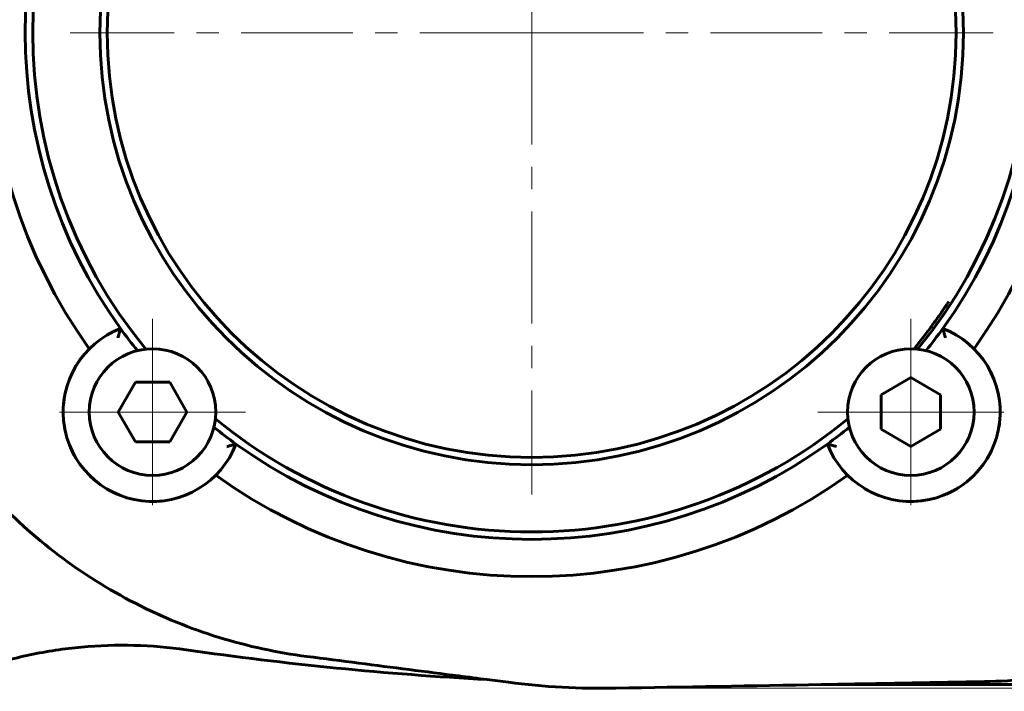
# Model space of a CAD drawing. Header units: millimetres. Extents: x 0 to 841, y 0 to 594.
# Tile 4 of 17: x 284 to 351, y 90 to 135. Entities that reach past the tile are written whole.
import ezdxf

# ---------------------------------------------------------------- set-up
doc = ezdxf.new("R2010")
doc.units = ezdxf.units.MM
for name, pattern in [('K5LT_AXLED', [12, 7.5, -1.5, 1.5, -1.5]), ('K5LT_BASIC', [0]), ('K5LT_THIN', [0])]:
    doc.linetypes.add(name, pattern=pattern)
doc.layers.add('Системный слой', color=7, linetype='Continuous')
doc.layers.add('Системный слой (1)', color=251, linetype='Continuous', true_color=0x6c6c6c)
doc.styles.add('KDIMTEXTSTYLE', font='txt', dxfattribs={"width": 0.96, "oblique": 15, "height": 5})
doc.styles.add('KTEXTSTYLE', font='txt', dxfattribs={"width": 0.96, "height": 5})
doc.dimstyles.new('KDIMSTYLE (1.00)', dxfattribs={"dimtxt": 5, "dimasz": 1, "dimexe": 2, "dimexo": 0, "dimgap": 1, "dimtad": 1, "dimtxsty": 'KDIMTEXTSTYLE', "dimsah": 1, "dimcen": 0, "dimdle": 1, "dimadec": 0, "dimazin": 0, "dimtfac": 0.667, "dimtmove": 0, "dimatfit": 3, "dimfxl": 1, "dimtvp": 1, "dimtolj": 1, "dimtzin": 0, "dimarcsym": 0})

# ---------------------------------------------------------------- blocks, each defined once
blk = doc.blocks.new('U32')
at = {"layer": 'Системный слой (1)', "color": 143, "linetype": 'K5LT_BASIC', "lineweight": 60, "true_color": 0x33acca}
for p, q in [((293.829, 103.033), (293.886, 103.037)), ((293.886, 103.037), (293.944, 103.043)), ((293.944, 103.043), (294.001, 103.049))]:
    blk.add_line(p, q, dxfattribs=at)
blk = doc.blocks.new('U33')
at = {"layer": 'Системный слой (1)', "color": 143, "linetype": 'K5LT_BASIC', "lineweight": 60, "true_color": 0x33acca}
for p, q in [((287.455, 107.971), (287.475, 107.865)), ((287.475, 107.865), (287.496, 107.76)), ((287.496, 107.76), (287.52, 107.654))]:
    blk.add_line(p, q, dxfattribs=at)
blk = doc.blocks.new('U37')
at = {"layer": 'Системный слой (1)', "color": 143, "linetype": 'K5LT_BASIC', "lineweight": 60, "true_color": 0x33acca}
for p, q in [((350.225, 109.788), (350.248, 109.58)), ((350.248, 109.58), (350.265, 109.372)), ((350.265, 109.372), (350.273, 109.162))]:
    blk.add_line(p, q, dxfattribs=at)
blk = doc.blocks.new('U39')
at = {"layer": 'Системный слой (1)', "color": 143, "linetype": 'K5LT_BASIC', "lineweight": 60, "true_color": 0x33acca}
for p, q in [((348.122, 104.41), (348.233, 104.505)), ((348.233, 104.505), (348.342, 104.603)), ((348.008, 104.317), (348.122, 104.41))]:
    blk.add_line(p, q, dxfattribs=at)
blk = doc.blocks.new('U40')
at = {"layer": 'Системный слой (1)', "color": 143, "linetype": 'K5LT_BASIC', "lineweight": 60, "true_color": 0x33acca}
for p, q in [((287.423, 109.857), (287.398, 109.66)), ((287.453, 110.05), (287.423, 109.857)), ((287.398, 109.66), (287.38, 109.462))]:
    blk.add_line(p, q, dxfattribs=at)
blk = doc.blocks.new('U45')
at = {"layer": 'Системный слой (1)', "color": 143, "linetype": 'K5LT_BASIC', "lineweight": 60, "true_color": 0x33acca}
for p, q in [((293.219, 103.016), (293.423, 103.015)), ((293.423, 103.015), (293.625, 103.02)), ((293.625, 103.02), (293.825, 103.032))]:
    blk.add_line(p, q, dxfattribs=at)
blk = doc.blocks.new('U46')
at = {"layer": 'Системный слой (1)', "color": 143, "linetype": 'K5LT_BASIC', "lineweight": 60, "true_color": 0x33acca}
for p, q in [((292.688, 155.1), (293.149, 155.682)), ((292.303, 154.604), (292.431, 154.77)), ((292.431, 154.77), (292.688, 155.1)), ((291.794, 153.921), (291.879, 154.037)), ((291.879, 154.037), (291.947, 154.129)), ((291.947, 154.129), (291.952, 154.137)), ((291.952, 154.137), (291.963, 154.151)), ((291.963, 154.151), (291.984, 154.18)), ((291.984, 154.18), (292.028, 154.238)), ((292.028, 154.238), (292.114, 154.354)), ((292.114, 154.354), (292.185, 154.448)), ((292.185, 154.448), (292.193, 154.458)), ((292.193, 154.458), (292.209, 154.479)), ((292.209, 154.479), (292.24, 154.521)), ((292.24, 154.521), (292.303, 154.604)), ((291.371, 153.324), (291.483, 153.486)), ((291.483, 153.486), (291.487, 153.491)), ((291.487, 153.491), (291.492, 153.498)), ((291.492, 153.498), (291.502, 153.513)), ((291.502, 153.513), (291.523, 153.542)), ((291.523, 153.542), (291.563, 153.6)), ((291.563, 153.6), (291.646, 153.716)), ((291.646, 153.716), (291.715, 153.812)), ((291.715, 153.812), (291.72, 153.819)), ((291.72, 153.819), (291.731, 153.833)), ((291.731, 153.833), (291.752, 153.863)), ((291.752, 153.863), (291.794, 153.921)), ((290.945, 152.694), (290.966, 152.725)), ((290.966, 152.725), (291.007, 152.788)), ((291.007, 152.788), (291.038, 152.834)), ((291.038, 152.834), (291.041, 152.838)), ((291.041, 152.838), (291.046, 152.846)), ((291.046, 152.846), (291.057, 152.862)), ((291.057, 152.862), (291.079, 152.895)), ((291.079, 152.895), (291.122, 152.959)), ((291.122, 152.959), (291.17, 153.03)), ((291.17, 153.03), (291.228, 153.115)), ((291.228, 153.115), (291.256, 153.156)), ((291.256, 153.156), (291.264, 153.168)), ((291.264, 153.168), (291.267, 153.173)), ((291.267, 153.173), (291.274, 153.183)), ((291.274, 153.183), (291.288, 153.203)), ((291.288, 153.203), (291.316, 153.244)), ((291.316, 153.244), (291.371, 153.324)), ((290.819, 152.495), (290.928, 152.666)), ((290.928, 152.666), (290.93, 152.67)), ((290.93, 152.67), (290.935, 152.678)), ((290.935, 152.678), (290.945, 152.694)), ((346.819, 116.446), (346.711, 116.274)), ((346.323, 115.697), (346.267, 115.617)), ((346.351, 115.738), (346.323, 115.697)), ((346.365, 115.758), (346.351, 115.738)), ((346.371, 115.768), (346.365, 115.758)), ((346.375, 115.773), (346.371, 115.768)), ((346.383, 115.785), (346.375, 115.773)), ((346.411, 115.826), (346.383, 115.785)), ((346.469, 115.911), (346.411, 115.826)), ((346.516, 115.982), (346.469, 115.911)), ((346.56, 116.046), (346.516, 115.982)), ((346.582, 116.079), (346.56, 116.046)), ((346.593, 116.095), (346.582, 116.079)), ((346.598, 116.103), (346.593, 116.095)), ((346.601, 116.107), (346.598, 116.103)), ((346.632, 116.153), (346.601, 116.107)), ((346.673, 116.216), (346.632, 116.153)), ((346.693, 116.247), (346.673, 116.216)), ((346.703, 116.263), (346.693, 116.247)), ((346.708, 116.27), (346.703, 116.263)), ((346.711, 116.274), (346.708, 116.27)), ((345.887, 115.078), (345.845, 115.02)), ((345.908, 115.107), (345.887, 115.078)), ((345.919, 115.122), (345.908, 115.107)), ((345.924, 115.129), (345.919, 115.122)), ((345.993, 115.225), (345.924, 115.129)), ((346.075, 115.341), (345.993, 115.225)), ((346.116, 115.399), (346.075, 115.341)), ((346.137, 115.428), (346.116, 115.399)), ((346.147, 115.443), (346.137, 115.428)), ((346.152, 115.45), (346.147, 115.443)), ((346.156, 115.455), (346.152, 115.45)), ((346.267, 115.617), (346.156, 115.455)), ((345.399, 114.42), (345.335, 114.337)), ((345.43, 114.462), (345.399, 114.42)), ((345.446, 114.483), (345.43, 114.462)), ((345.454, 114.493), (345.446, 114.483)), ((345.524, 114.587), (345.454, 114.493)), ((345.611, 114.703), (345.524, 114.587)), ((345.654, 114.761), (345.611, 114.703)), ((345.676, 114.79), (345.654, 114.761)), ((345.686, 114.804), (345.676, 114.79)), ((345.692, 114.812), (345.686, 114.804)), ((345.76, 114.904), (345.692, 114.812)), ((345.845, 115.02), (345.76, 114.904)), ((344.951, 113.841), (344.49, 113.259)), ((345.208, 114.171), (344.951, 113.841)), ((345.335, 114.337), (345.208, 114.171))]:
    blk.add_line(p, q, dxfattribs=at)
blk = doc.blocks.new('U50')
at = {"layer": 'Системный слой (1)', "color": 143, "linetype": 'K5LT_BASIC', "lineweight": 60, "true_color": 0x33acca}
for p, q in [((288.632, 112.706), (288.385, 112.365)), ((288.16, 112.003), (287.959, 111.622)), ((288.385, 112.365), (288.16, 112.003))]:
    blk.add_line(p, q, dxfattribs=at)
blk = doc.blocks.new('U51')
at = {"layer": 'Системный слой (1)', "color": 143, "linetype": 'K5LT_BASIC', "lineweight": 60, "true_color": 0x33acca}
for start, end in [(321.14428, 324.2743), (305.7257, 308.85572)]:
    blk.add_arc((318.819, 134.47), 34, start, end, dxfattribs=at)
blk = doc.blocks.new('U52')
at = {"layer": 'Системный слой (1)', "color": 143, "linetype": 'K5LT_BASIC', "lineweight": 60, "true_color": 0x33acca}
for start, end in [(50.6728, 90), (320.6728, 39.3272), (270, 309.3272)]:
    blk.add_arc((318.819, 134.47), 33.5, start, end, dxfattribs=at)
blk = doc.blocks.new('U55')
at = {"layer": 'Системный слой (1)', "color": 143, "linetype": 'K5LT_BASIC', "lineweight": 60, "true_color": 0x33acca}
for p, q in [((345.424, 103.126), (345.561, 103.154)), ((345.561, 103.154), (345.698, 103.186)), ((345.698, 103.186), (345.834, 103.221))]:
    blk.add_line(p, q, dxfattribs=at)
blk = doc.blocks.new('U56')
at = {"layer": 'Системный слой (1)', "color": 143, "linetype": 'K5LT_BASIC', "lineweight": 60, "true_color": 0x33acca}
for start, end in [(215.7257, 218.85572), (231.14428, 234.2743)]:
    blk.add_arc((318.819, 134.47), 34, start, end, dxfattribs=at)
blk = doc.blocks.new('U57')
at = {"layer": 'Системный слой (1)', "color": 143, "linetype": 'K5LT_BASIC', "lineweight": 60, "true_color": 0x33acca}
for p, q in [((289.563, 104.372), (289.553, 104.38)), ((289.573, 104.363), (289.563, 104.372)), ((289.583, 104.355), (289.573, 104.363)), ((290.433, 103.779), (290.139, 103.954)), ((290.734, 103.621), (290.433, 103.779)), ((291.041, 103.482), (290.734, 103.621))]:
    blk.add_line(p, q, dxfattribs=at)
blk = doc.blocks.new('U58')
at = {"layer": 'Системный слой (1)', "color": 143, "linetype": 'K5LT_BASIC', "lineweight": 60, "true_color": 0x33acca}
for p, q in [((295.159, 103.289), (294.972, 103.234)), ((295.341, 103.35), (295.159, 103.289)), ((295.52, 103.416), (295.341, 103.35))]:
    blk.add_line(p, q, dxfattribs=at)
blk = doc.blocks.new('U59')
at = {"layer": 'Системный слой (1)', "color": 143, "linetype": 'K5LT_BASIC', "lineweight": 60, "true_color": 0x33acca}
for p, q in [((291.34, 103.366), (291.575, 103.287)), ((291.575, 103.287), (291.81, 103.219)), ((291.81, 103.219), (292.047, 103.161))]:
    blk.add_line(p, q, dxfattribs=at)
blk = doc.blocks.new('U60')
at = {"layer": 'Системный слой (1)', "color": 143, "linetype": 'K5LT_BASIC', "lineweight": 60, "true_color": 0x33acca}
for p, q in [((344.665, 103.027), (344.386, 103.016)), ((344.945, 103.052), (344.665, 103.027)), ((345.224, 103.09), (344.945, 103.052))]:
    blk.add_line(p, q, dxfattribs=at)
blk = doc.blocks.new('U62')
at = {"layer": 'Системный слой (1)', "color": 143, "linetype": 'K5LT_BASIC', "lineweight": 60, "true_color": 0x33acca}
for p, q in [((349.649, 111.683), (349.589, 111.801)), ((349.707, 111.564), (349.649, 111.683)), ((349.762, 111.443), (349.707, 111.564))]:
    blk.add_line(p, q, dxfattribs=at)
blk = doc.blocks.new('U63')
at = {"layer": 'Системный слой (1)', "color": 143, "linetype": 'K5LT_BASIC', "lineweight": 60, "true_color": 0x33acca}
for start, end in [(90, 129.3272), (140.6728, 219.3272), (230.6728, 270)]:
    blk.add_arc((318.819, 134.47), 33.5, start, end, dxfattribs=at)
blk = doc.blocks.new('U67')
at = {"layer": 'Системный слой (1)', "color": 143, "linetype": 'K5LT_BASIC', "lineweight": 60, "true_color": 0x33acca}
for p, q in [((287.855, 106.636), (287.974, 106.376)), ((287.974, 106.376), (288.108, 106.12)), ((288.108, 106.12), (288.254, 105.869))]:
    blk.add_line(p, q, dxfattribs=at)
blk = doc.blocks.new('U69')
at = {"layer": 'Системный слой (1)', "color": 143, "linetype": 'K5LT_BASIC', "lineweight": 60, "true_color": 0x33acca}
for p, q in [((350.186, 107.982), (350.203, 108.088)), ((350.203, 108.088), (350.219, 108.195)), ((350.219, 108.195), (350.233, 108.302))]:
    blk.add_line(p, q, dxfattribs=at)
blk = doc.blocks.new('U71')
at = {"layer": 'Системный слой (1)', "color": 143, "linetype": 'K5LT_BASIC', "lineweight": 60, "true_color": 0x33acca}
for p, q in [((349.291, 105.722), (349.374, 105.852)), ((349.374, 105.852), (349.454, 105.984)), ((349.454, 105.984), (349.53, 106.118))]:
    blk.add_line(p, q, dxfattribs=at)
blk = doc.blocks.new('U72')
at = {"layer": 'Системный слой (1)', "color": 143, "linetype": 'K5LT_BASIC', "lineweight": 60, "true_color": 0x33acca}
for p, q in [((348.511, 104.765), (348.51, 104.765)), ((348.51, 104.765), (348.51, 104.765)), ((348.599, 104.855), (348.511, 104.765)), ((348.686, 104.947), (348.599, 104.855)), ((348.771, 105.041), (348.686, 104.947))]:
    blk.add_line(p, q, dxfattribs=at)
blk = doc.blocks.new('U73')
at = {"layer": 'Системный слой (1)', "color": 143, "linetype": 'K5LT_BASIC', "lineweight": 60, "true_color": 0x33acca}
for p, q in [((342.092, 103.426), (342.337, 103.336)), ((342.337, 103.336), (342.588, 103.257)), ((342.588, 103.257), (342.844, 103.188)), ((342.848, 103.187), (342.878, 103.18))]:
    blk.add_line(p, q, dxfattribs=at)
blk = doc.blocks.new('U75')
at = {"layer": 'Системный слой (1)', "color": 30, "linetype": 'K5LT_AXLED', "lineweight": 18, "true_color": 0xff8000}
for q in [(293.363, 115.265), (287.113, 109.015), (299.613, 109.015), (293.363, 102.765)]:
    blk.add_line((293.363, 109.015), q, dxfattribs=at)
blk = doc.blocks.new('U77')
at = {"layer": 'Системный слой (1)', "color": 30, "linetype": 'K5LT_AXLED', "lineweight": 18, "true_color": 0xff8000}
for q in [(318.819, 165.461), (287.829, 134.47), (349.809, 134.47), (318.819, 103.48)]:
    blk.add_line((318.819, 134.47), q, dxfattribs=at)
blk = doc.blocks.new('U78')
at = {"layer": 'Системный слой (1)', "color": 30, "linetype": 'K5LT_AXLED', "lineweight": 18, "true_color": 0xff8000}
for q in [(344.275, 115.265), (338.025, 109.015), (350.525, 109.015), (344.275, 102.765)]:
    blk.add_line((344.275, 109.015), q, dxfattribs=at)
blk = doc.blocks.new('D4')
at = {"layer": 'Системный слой (1)'}
for points in [[(408.378, 173.463), (407.72, 178.463), (407.062, 173.463), (407.72, 173.963)], [(407.72, 90.478), (408.378, 95.478), (407.72, 94.978), (407.062, 95.478)]]:
    blk.add_hatch(color=7, dxfattribs=at).paths.add_polyline_path(points)
at = {"layer": 'Системный слой (1)', "color": 7, "linetype": 'K5LT_THIN', "lineweight": 18, "true_color": 0xffffff}
for p, q in [((324.475, 178.463), (409.72, 178.463)), ((407.062, 173.463), (407.72, 178.463)), ((407.72, 178.463), (408.378, 173.463)), ((407.72, 178.463), (407.72, 90.478)), ((407.72, 173.963), (407.062, 173.463)), ((408.378, 173.463), (407.72, 173.963)), ((407.72, 90.478), (407.062, 95.478)), ((407.062, 95.478), (407.72, 94.978)), ((407.72, 94.978), (408.378, 95.478)), ((408.378, 95.478), (407.72, 90.478)), ((324.475, 90.478), (409.72, 90.478))]:
    blk.add_line(p, q, dxfattribs=at)
blk.add_wipeout([(406.72, 130.385), (399.338, 130.385), (399.338, 138.229), (406.72, 138.229)]).dxf.layer = 'Системный слой (1)'
at = {"layer": 'Системный слой (1)', "color": 7, "insert": (400.133, 130.385), "char_height": 5, "attachment_point": 1, "rotation": 90, "style": 'KTEXTSTYLE'}
blk.add_mtext('\\fArial|b0|c204|p34;\\H5.0;\\W1.000;\\Q15;\\fGOST Type AU|b0|i0|c204|p34;\\Q15;\\W0.960;88', dxfattribs=at)
blk = doc.blocks.new('KDIMARROW_01')
at = {"layer": 'Системный слой'}
blk.add_hatch(color=0, dxfattribs=at).paths.add_polyline_path([(-5, -0.658), (0, 0), (-5, 0.658), (-4.5, 0)])
at = {"layer": 'Системный слой', "color": 0, "linetype": 'K5LT_THIN', "lineweight": 18}
for p, q in [((-4.5, 0), (-5, 0.658)), ((-5, 0.658), (0, 0)), ((0, 0), (-5, -0.658)), ((-5, -0.658), (-4.5, 0))]:
    blk.add_line(p, q, dxfattribs=at)
at = {"layer": 'Системный слой (1)', "color": 0, "linetype": 'K5LT_THIN', "lineweight": 18}
blk.add_line((318.819, 471.124), (317.819, 471.124), dxfattribs=at)
blk = doc.blocks.new('D5')
at = {"layer": 'Системный слой (1)'}
for points in [[(272.22, 29.9), (277.22, 30.558), (276.72, 29.9), (277.22, 29.241)], [(384.042, 29.9), (379.042, 30.558), (379.542, 29.9), (379.042, 29.241)]]:
    blk.add_hatch(color=7, dxfattribs=at).paths.add_polyline_path(points)
at = {"layer": 'Системный слой (1)', "color": 7, "linetype": 'K5LT_THIN', "lineweight": 18, "true_color": 0xffffff}
for p, q in [((272.22, 134.47), (272.22, 27.9)), ((384.042, 134.289), (384.042, 27.9)), ((272.22, 29.9), (277.22, 30.558)), ((277.22, 30.558), (276.72, 29.9)), ((379.542, 29.9), (379.042, 30.558)), ((379.042, 30.558), (384.042, 29.9)), ((277.22, 29.241), (272.22, 29.9)), ((272.22, 29.9), (384.042, 29.9)), ((276.72, 29.9), (277.22, 29.241)), ((384.042, 29.9), (379.042, 29.241)), ((379.042, 29.241), (379.542, 29.9))]:
    blk.add_line(p, q, dxfattribs=at)
blk.add_wipeout([(323.517, 30.9), (323.517, 38.282), (332.376, 38.282), (332.376, 30.9)]).dxf.layer = 'Системный слой (1)'
at = {"layer": 'Системный слой (1)', "color": 7, "insert": (323.517, 37.487), "char_height": 5, "attachment_point": 1, "style": 'KTEXTSTYLE'}
blk.add_mtext('\\fArial|b0|c204|p34;\\H5.0;\\W1.000;\\Q15;\\fGOST Type AU|b0|i0|c204|p34;\\Q15;\\W0.960;112', dxfattribs=at)

msp = doc.modelspace()

# ---------------------------------------------------------------- linework, layer by layer
at = {"layer": 'Системный слой (1)', "color": 143, "linetype": 'K5LT_BASIC', "lineweight": 60, "true_color": 0x33acca}
for p, q in [((288.632, 112.706), (288.643, 112.719)), ((344.275, 111.324), (342.275, 110.169)), ((346.275, 110.169), (344.275, 111.324)), ((292.209, 111.015), (291.054, 109.015)), ((294.518, 111.015), (292.209, 111.015)), ((295.673, 109.015), (294.518, 111.015)), ((287.453, 110.05), (287.457, 110.073)), ((342.275, 110.169), (342.275, 107.86)), ((346.275, 107.86), (346.275, 110.169)), ((350.225, 109.788), (350.224, 109.795)), ((287.375, 108.65), (287.379, 108.588)), ((291.054, 109.015), (292.209, 107.015)), ((294.518, 107.015), (295.673, 109.015)), ((287.455, 107.971), (287.446, 108.023)), ((342.275, 107.86), (344.275, 106.705)), ((344.275, 106.705), (346.275, 107.86)), ((287.855, 106.636), (287.853, 106.64)), ((292.209, 107.015), (294.518, 107.015)), ((348.771, 105.041), (348.772, 105.042)), ((341.176, 103.877), (341.174, 103.878)), ((291.041, 103.482), (291.043, 103.481)), ((295.52, 103.416), (295.533, 103.42)), ((293.536, 103.017), (293.546, 103.017)), ((345.424, 103.126), (345.402, 103.121)), ((315.84, 91.057), (317.254, 90.876)), ((377.254, 90.722), (338.257, 90.722))]:
    msp.add_line(p, q, dxfattribs=at)
for centre, radius in [((318.819, 134.47), 28.99), ((318.819, 134.47), 28.5), ((293.363, 109.015), 4.25), ((344.275, 109.015), 4.25)]:
    msp.add_circle(centre, radius, dxfattribs=at)
for centre, radius, start, end in [((318.819, 134.47), 36.5, 144.46142, 215.53858), ((318.819, 134.47), 36.5, 324.46142, 35.53858), ((318.819, 134.47), 34, 144.2743, 215.7257), ((318.819, 134.47), 34, 324.2743, 35.7257), ((293.363, 109.015), 6, 110.95792, 339.04208), ((344.275, 109.015), 6, 200.95792, 69.04208), ((318.819, 134.47), 34, 234.2743, 305.7257), ((318.819, 134.47), 36.5, 234.46142, 305.53858), ((328.219, 319.349), 228.627, 261.80136, 266.89616), ((323.608, 140.47), 50, 262.7, 270.99445), ((-53.618, 21872.397), 21785.2, 270.9944488, 271.0306995)]:
    msp.add_arc(centre, radius, start, end, dxfattribs=at)
for points, knots in [([(315.84, 177.884), (315.199, 177.802), (313.449, 177.578), (310.591, 177.212), (307.219, 176.78), (304.904, 176.483), (301.729, 176.076), (297.779, 175.222), (292.131, 172.925), (286.942, 169.669), (282.383, 165.549), (278.605, 160.687), (275.732, 155.24), (273.854, 149.38), (273.303, 145.325), (273.135, 141.823), (273.03, 138.881), (272.977, 134.469), (273.03, 130.058), (273.135, 127.118), (273.206, 125.648)], [0, 0, 0, 0, 0.0063289, 0.0172977, 0.0282664, 0.0392351, 0.0392351, 0.0576421, 0.0760491, 0.0944561, 0.1128631, 0.1312701, 0.1496771, 0.1680841, 0.1864911, 0.1864911, 0.1998103, 0.2131296, 0.2264488, 0.2397681, 0.2397681, 0.2397681, 0.2397681]), ([(338.257, 90.722), (339.749, 90.748), (343.313, 90.813), (347.006, 90.881), (351.264, 90.959), (355.381, 91.395), (361.43, 93.158), (367.131, 96.012), (372.263, 99.885), (376.623, 104.653), (380.041, 110.146), (382.39, 116.16), (383.194, 120.363), (383.597, 124.435), (383.89, 128.369), (384.042, 134.289), (383.926, 139.397), (383.734, 142.523), (383.646, 143.679)], [0.5, 0.5, 0.5, 0.5, 0.5143864, 0.5340759, 0.5340759, 0.552256, 0.570436, 0.5886161, 0.6067962, 0.6249763, 0.6431563, 0.6613364, 0.6795165, 0.6795165, 0.6964024, 0.7132882, 0.7301741, 0.7401034, 0.7401034, 0.7401034, 0.7401034]), ([(273.206, 125.648), (273.304, 123.615), (273.854, 119.56), (275.732, 113.7), (278.606, 108.252), (282.384, 103.391), (286.943, 99.27), (292.132, 96.016), (297.78, 93.719), (301.729, 92.865), (304.905, 92.458), (307.22, 92.161), (310.592, 91.729), (313.45, 91.363), (315.199, 91.139), (315.84, 91.057)], [0.8133776, 0.8133776, 0.8133776, 0.8133776, 0.8317952, 0.8502129, 0.8686305, 0.8870481, 0.9054658, 0.9238834, 0.942301, 0.9607186, 0.9607186, 0.9717008, 0.9826829, 0.9936651, 1, 1, 1, 1]), ([(291.217, 114.618), (291.217, 114.618), (291.213, 114.601), (291.198, 114.549), (291.191, 114.528), (291.18, 114.489), (291.173, 114.468), (291.166, 114.441), (291.162, 114.428), (291.16, 114.42), (291.158, 114.415), (291.15, 114.386), (291.142, 114.356), (291.128, 114.308), (291.123, 114.291), (291.116, 114.264), (291.112, 114.25), (291.108, 114.236), (291.106, 114.226), (291.104, 114.22), (291.089, 114.166), (291.07, 114.094), (291.047, 114.003)], [0, 0, 0, 0, 0.25, 0.25, 0.375, 0.375, 0.4375, 0.46875, 0.484375, 0.484375, 0.5, 0.5, 0.625, 0.625, 0.6875, 0.6875, 0.71875, 0.734375, 0.734375, 0.75, 0.75, 1, 1, 1, 1]), ([(346.592, 114.003), (346.58, 114.049), (346.57, 114.089), (346.555, 114.143), (346.551, 114.159), (346.545, 114.182), (346.542, 114.193), (346.539, 114.204), (346.537, 114.21), (346.537, 114.212), (346.525, 114.256), (346.515, 114.291), (346.502, 114.34), (346.495, 114.363), (346.488, 114.388), (346.485, 114.398), (346.483, 114.405), (346.483, 114.407), (346.442, 114.549), (346.421, 114.618), (346.421, 114.618)], [0, 0, 0, 0, 0.125, 0.125, 0.1875, 0.1875, 0.21875, 0.234375, 0.234375, 0.25, 0.25, 0.375, 0.375, 0.4375, 0.46875, 0.484375, 0.484375, 0.5, 0.5, 1, 1, 1, 1]), ([(287.379, 108.588), (287.379, 108.588), (287.379, 108.588), (287.379, 108.586), (287.379, 108.585), (287.379, 108.583), (287.379, 108.582), (287.379, 108.579), (287.379, 108.577), (287.38, 108.571), (287.38, 108.567), (287.381, 108.555), (287.382, 108.547), (287.383, 108.525), (287.385, 108.512), (287.387, 108.484), (287.388, 108.47), (287.391, 108.435), (287.394, 108.413), (287.398, 108.37), (287.401, 108.348), (287.404, 108.315), (287.406, 108.303), (287.408, 108.282), (287.409, 108.273), (287.411, 108.264), (287.411, 108.263), (287.411, 108.263)], [0, 0, 0, 0, 0.050692, 0.050692, 0.202766, 0.202766, 0.354841, 0.354841, 0.65899, 0.65899, 1.267289, 1.267289, 2.433169, 2.433169, 4.460639, 4.460639, 6.48966, 6.48966, 9.68966, 9.68966, 12.88966, 12.88966, 14.599023, 14.599023, 15.917586, 15.917586, 16, 16, 16, 16]), ([(298.352, 106.698), (298.385, 106.706), (298.44, 106.72), (298.517, 106.741), (298.573, 106.756), (298.627, 106.771), (298.67, 106.783), (298.715, 106.795), (298.744, 106.804), (298.78, 106.814), (298.816, 106.824), (298.849, 106.834), (298.877, 106.842), (298.906, 106.851), (298.936, 106.859), (298.96, 106.867), (298.966, 106.868), (298.967, 106.869)], [0, 0, 0, 0, 1.67287, 3.054752, 4.80294, 5.60495, 6.779752, 7.660542, 8.793561, 9.185138, 10.446766, 11.204938, 11.893177, 12.990641, 14.305741, 15.88197, 18, 18, 18, 18]), ([(338.672, 106.869), (338.672, 106.868), (338.689, 106.864), (338.74, 106.849), (338.762, 106.842), (338.801, 106.831), (338.822, 106.825), (338.849, 106.817), (338.861, 106.813), (338.87, 106.811), (338.875, 106.809), (338.904, 106.801), (338.933, 106.793), (338.982, 106.779), (338.999, 106.774), (339.026, 106.767), (339.04, 106.763), (339.054, 106.759), (339.063, 106.757), (339.07, 106.755), (339.124, 106.74), (339.195, 106.721), (339.287, 106.698)], [0, 0, 0, 0, 0.25, 0.25, 0.375, 0.375, 0.4375, 0.46875, 0.484375, 0.484375, 0.5, 0.5, 0.625, 0.625, 0.6875, 0.6875, 0.71875, 0.734375, 0.734375, 0.75, 0.75, 1, 1, 1, 1]), ([(289.148, 104.745), (289.148, 104.745), (289.148, 104.745), (289.148, 104.745), (289.149, 104.744), (289.149, 104.744), (289.149, 104.744), (289.149, 104.744), (289.149, 104.744), (289.149, 104.744), (289.149, 104.744), (289.149, 104.744), (289.149, 104.744), (289.149, 104.744), (289.149, 104.744), (289.15, 104.743), (289.15, 104.743), (289.15, 104.743), (289.15, 104.743), (289.15, 104.743), (289.15, 104.743), (289.15, 104.743), (289.15, 104.743), (289.151, 104.742), (289.151, 104.742), (289.152, 104.741), (289.153, 104.74), (289.155, 104.738), (289.157, 104.736), (289.161, 104.732), (289.164, 104.729), (289.173, 104.721), (289.178, 104.715), (289.195, 104.699), (289.206, 104.688), (289.239, 104.657), (289.261, 104.636), (289.309, 104.591), (289.337, 104.566), (289.379, 104.528), (289.395, 104.515), (289.422, 104.49), (289.435, 104.479), (289.476, 104.444), (289.504, 104.421), (289.535, 104.395), (289.538, 104.392), (289.544, 104.387), (289.547, 104.385), (289.551, 104.382), (289.552, 104.381), (289.553, 104.38), (289.553, 104.38), (289.553, 104.38), (289.553, 104.38), (289.554, 104.379), (289.554, 104.379), (289.554, 104.379), (289.554, 104.379), (289.555, 104.378), (289.555, 104.378), (289.555, 104.378), (289.555, 104.378), (289.555, 104.378)], [0, 0, 0, 0, 0.006349, 0.006349, 0.012698, 0.012698, 0.019046, 0.019046, 0.025395, 0.025395, 0.030783, 0.030783, 0.036172, 0.036172, 0.04156, 0.04156, 0.046948, 0.046948, 0.051564, 0.051564, 0.059766, 0.059766, 0.076171, 0.076171, 0.108981, 0.108981, 0.1746, 0.1746, 0.305839, 0.305839, 0.568316, 0.568316, 1.093271, 1.093271, 2.099809, 2.099809, 4.026142, 4.026142, 6.426142, 6.426142, 7.7401, 7.7401, 8.826142, 8.826142, 11.226142, 11.226142, 11.47341, 11.47341, 11.726802, 11.726802, 11.79015, 11.79015, 11.805987, 11.805987, 11.821824, 11.821824, 11.837661, 11.837661, 11.853498, 11.853498, 11.869335, 11.869335, 11.875785, 11.875785, 11.875785, 11.875785]), ([(341.176, 103.877), (341.176, 103.877), (341.177, 103.877), (341.177, 103.876), (341.177, 103.876), (341.177, 103.876), (341.178, 103.876), (341.178, 103.876), (341.178, 103.876), (341.178, 103.876), (341.178, 103.875), (341.179, 103.875), (341.179, 103.875), (341.179, 103.875), (341.179, 103.875), (341.179, 103.875), (341.179, 103.875), (341.18, 103.874), (341.18, 103.874), (341.181, 103.874), (341.182, 103.873), (341.184, 103.872), (341.186, 103.871), (341.19, 103.868), (341.193, 103.867), (341.202, 103.862), (341.207, 103.858), (341.222, 103.849), (341.232, 103.844), (341.26, 103.827), (341.278, 103.817), (341.305, 103.801), (341.313, 103.797), (341.346, 103.778), (341.37, 103.765), (341.405, 103.745), (341.416, 103.74), (341.435, 103.729), (341.444, 103.724), (341.46, 103.716), (341.467, 103.712), (341.48, 103.706), (341.485, 103.703), (341.496, 103.697), (341.502, 103.694), (341.513, 103.688), (341.519, 103.685), (341.53, 103.679), (341.535, 103.677), (341.547, 103.671), (341.552, 103.668), (341.563, 103.662), (341.569, 103.66), (341.58, 103.654), (341.586, 103.651), (341.597, 103.645), (341.603, 103.643), (341.614, 103.637), (341.62, 103.634), (341.65, 103.619), (341.675, 103.607), (341.714, 103.589), (341.728, 103.582), (341.747, 103.573), (341.752, 103.571), (341.757, 103.568)], [0, 0, 0, 0, 0.008291, 0.008291, 0.016583, 0.016583, 0.024874, 0.024874, 0.032232, 0.032232, 0.039591, 0.039591, 0.046949, 0.046949, 0.051977, 0.051977, 0.062035, 0.062035, 0.082149, 0.082149, 0.122378, 0.122378, 0.202836, 0.202836, 0.363752, 0.363752, 0.685584, 0.685584, 1.203459, 1.203459, 2.239211, 2.239211, 2.684063, 2.684063, 4.02628, 4.02628, 4.599662, 4.599662, 5.080997, 5.080997, 5.459933, 5.459933, 5.758255, 5.758255, 6.056576, 6.056576, 6.354898, 6.354898, 6.65322, 6.65322, 6.951541, 6.951541, 7.249863, 7.249863, 7.548185, 7.548185, 7.846506, 7.846506, 8.144828, 8.144828, 9.461606, 9.461606, 10.173677, 10.173677, 10.454647, 10.454647, 10.454647, 10.454647]), ([(346.571, 103.471), (346.571, 103.471), (346.571, 103.471), (346.571, 103.471), (346.571, 103.471), (346.571, 103.471), (346.572, 103.471), (346.572, 103.472), (346.572, 103.472), (346.572, 103.472), (346.572, 103.472), (346.573, 103.472), (346.573, 103.472), (346.573, 103.472), (346.574, 103.472), (346.575, 103.473), (346.575, 103.473), (346.578, 103.474), (346.579, 103.475), (346.583, 103.476), (346.586, 103.478), (346.595, 103.481), (346.601, 103.484), (346.617, 103.491), (346.628, 103.495), (346.661, 103.509), (346.682, 103.518), (346.741, 103.545), (346.779, 103.562), (346.834, 103.587), (346.851, 103.596), (346.917, 103.627), (346.966, 103.652), (347.076, 103.708), (347.138, 103.741), (347.211, 103.782), (347.224, 103.789), (347.263, 103.812), (347.289, 103.827), (347.322, 103.846), (347.33, 103.85), (347.345, 103.86), (347.354, 103.865), (347.369, 103.874), (347.376, 103.878), (347.389, 103.886), (347.395, 103.89), (347.407, 103.897), (347.412, 103.9), (347.422, 103.906), (347.426, 103.909), (347.435, 103.914), (347.439, 103.916), (347.446, 103.921), (347.449, 103.923), (347.455, 103.927), (347.458, 103.929), (347.464, 103.932), (347.466, 103.933), (347.469, 103.935), (347.469, 103.935), (347.471, 103.936), (347.473, 103.938), (347.475, 103.939), (347.476, 103.939), (347.477, 103.94), (347.477, 103.94), (347.478, 103.941), (347.479, 103.941), (347.48, 103.942), (347.48, 103.942), (347.481, 103.943), (347.481, 103.943), (347.482, 103.944), (347.483, 103.944), (347.484, 103.944), (347.484, 103.945), (347.484, 103.945)], [0, 0, 0, 0, 0.004643, 0.004643, 0.009286, 0.009286, 0.013929, 0.013929, 0.018571, 0.018571, 0.023214, 0.023214, 0.030513, 0.030513, 0.045111, 0.045111, 0.074307, 0.074307, 0.132698, 0.132698, 0.24948, 0.24948, 0.483045, 0.483045, 0.934256, 0.934256, 1.804841, 1.804841, 3.354995, 3.354995, 4.073802, 4.073802, 6.110518, 6.110518, 8.710518, 8.710518, 9.270949, 9.270949, 10.39181, 10.39181, 10.71078, 10.71078, 11.070437, 11.070437, 11.380533, 11.380533, 11.647898, 11.647898, 11.878421, 11.878421, 12.077178, 12.077178, 12.248546, 12.248546, 12.396299, 12.396299, 12.523693, 12.523693, 12.633532, 12.633532, 12.634195, 12.634195, 12.721535, 12.721535, 12.74337, 12.74337, 12.765205, 12.765205, 12.78704, 12.78704, 12.808875, 12.808875, 12.83071, 12.83071, 12.852545, 12.852545, 12.859802, 12.859802, 12.859802, 12.859802]), ([(295.616, 93.058), (294.453, 93.226), (293.287, 93.324), (290.946, 93.385), (289.77, 93.347), (287.438, 93.133), (286.275, 92.957), (284.01, 92.478), (282.908, 92.178), (281.821, 91.814)], [0, 0, 0, 0, 0.251519, 0.251519, 0.503039, 0.503039, 0.754558, 0.754558, 1, 1, 1, 1])]:
    msp.add_open_spline(points, degree=3, knots=knots, dxfattribs=at)

# ---------------------------------------------------------------- block references
at = {"layer": 'Системный слой (1)'}
for name in ['U63', 'U52', 'U77', 'U46', 'U75', 'U78', 'U56', 'U51', 'U50', 'U62', 'U40', 'U37', 'U33', 'U69', 'U67', 'U71', 'U39', 'U72', 'U57', 'U59', 'U58', 'U73', 'U55', 'U45', 'U32', 'U60']:
    msp.add_blockref(name, (0, 0), dxfattribs=at)

# ---------------------------------------------------------------- next in the draw order: dimensions: what is measured, and where the dimension line sits
at = {"layer": 'Системный слой (1)', "color": 7}
dim = msp.add_linear_dim(base=(407.7202, 178.4629), p1=(324.4755, 90.478), p2=(324.4755, 178.4629), angle=90, dimstyle='KDIMSTYLE (1.00)', override={"dimexo": 0, "dimpost": '\\fGOST Type AU|b0|c204|p34;\\H5.0;\\W0.960;\\Q15;<>', "dimblk1": 'KDIMARROW_01', "dimblk2": 'KDIMARROW_01', "dimse1": 0, "dimse2": 0, "dimclrt": 7, "dimtol": 1, "dimtp": 0, "dimtm": 0, "dimtdec": 5, "dimtolj": 1}, dxfattribs=at)
dim.commit()
dim.dimension.update_dxf_attribs({"geometry": 'D4', "text_midpoint": (407.7202, 134.4704), "dimtype": 160})

# ---------------------------------------------------------------- next in the draw order: dimensions: what is measured, and where the dimension line sits
dim = msp.add_linear_dim(base=(272.22, 29.9), p1=(384.042, 134.289), p2=(272.22, 134.47), dimstyle='KDIMSTYLE (1.00)', override={"dimexo": 0, "dimpost": '\\fGOST Type AU|b0|c204|p34;\\H5.0;\\W0.960;\\Q15;<>', "dimblk1": 'KDIMARROW_01', "dimblk2": 'KDIMARROW_01', "dimse1": 0, "dimse2": 0, "dimclrt": 7, "dimtol": 1, "dimtp": 0, "dimtm": 0, "dimtdec": 5, "dimtolj": 1}, dxfattribs=at)
dim.commit()
dim.dimension.update_dxf_attribs({"geometry": 'D5', "text_midpoint": (328.131, 29.9), "dimtype": 160})

doc.saveas('drawing.dxf')
